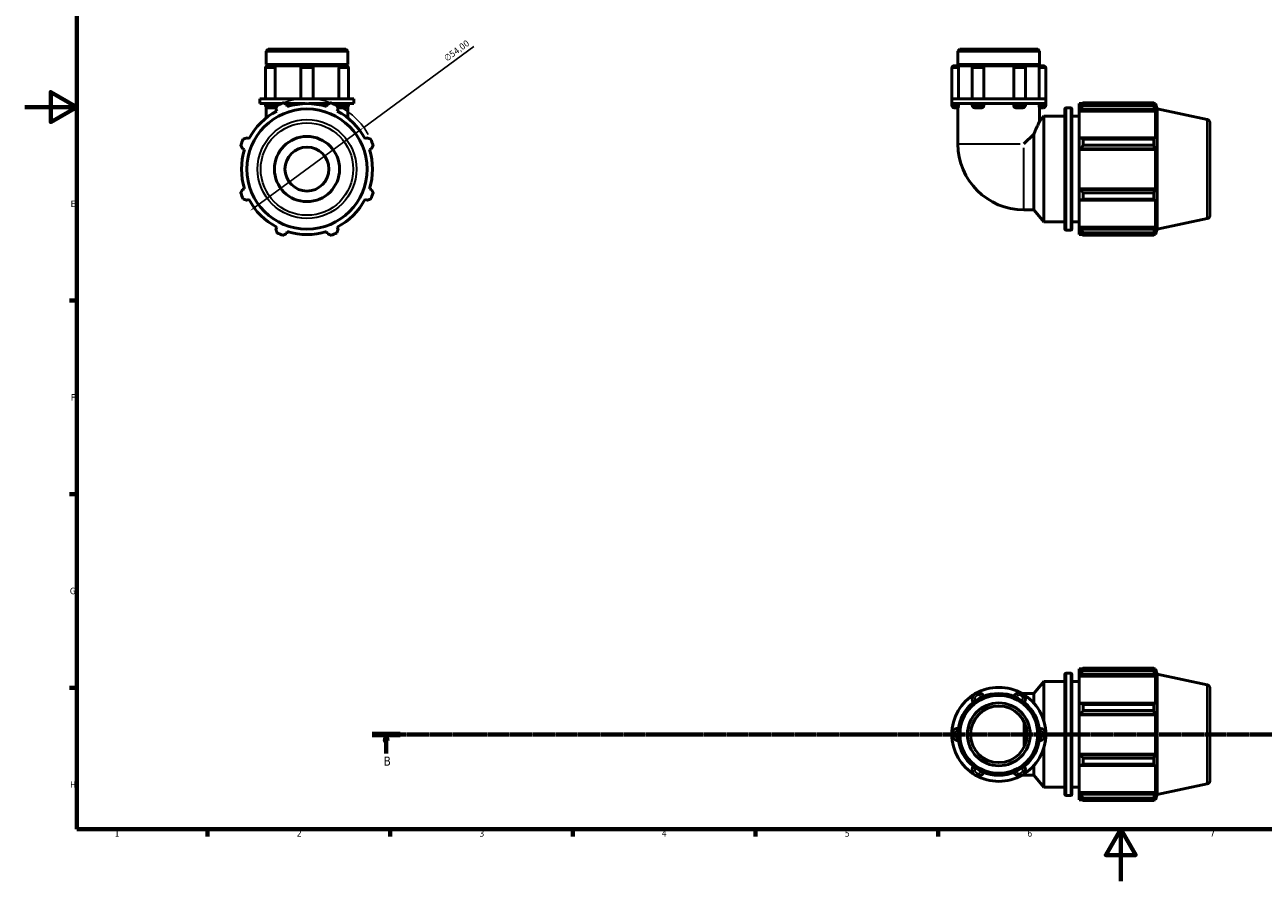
# Model space of a CAD drawing. Header units: millimetres. Extents: x 0 to 931, y 0 to 899.
# Tile 1 of 5: x 0 to 475, y 0 to 329. Entities that reach past the tile are written whole.
import ezdxf

# ---------------------------------------------------------------- set-up
doc = ezdxf.new("R2010")
doc.units = ezdxf.units.MM
doc.linetypes.add('CHAIN', pattern=[0.7087, 0.4724, -0.0591, 0.1181, -0.0591])
for name, color, linetype, lineweight in [('Border (ISO)', 7, 'Continuous', 70), ('Dimension (ISO)', 7, 'Continuous', 25), ('Section Line (ISO)', 7, 'CHAIN', 70), ('Visible (ISO)', 7, 'Continuous', 50), ('Visible Narrow (ISO)', 7, 'Continuous', 35)]:
    doc.layers.add(name, color=color, linetype=linetype, lineweight=lineweight)
doc.styles.add('Label Text (ISO)', font='tahoma.ttf')
doc.styles.add('Note Text (ISO)', font='tahoma.ttf')
doc.dimstyles.new('Default (ISO)', dxfattribs={"dimtxt": 2.5, "dimasz": 2.5, "dimexe": 3.175, "dimexo": 0, "dimgap": 0.762, "dimtad": 1, "dimrnd": 1e-08, "dimzin": 0, "dimtxsty": 'Note Text (ISO)', "dimcen": 0.09, "dimdle": 10, "dimclrd": 256, "dimclre": 256, "dimclrt": 232, "dimazin": 0, "dimtfac": 1.40208, "dimtmove": 0, "dimatfit": 3, "dimfxl": 1, "dimtolj": 1, "dimtzin": 0, "dimlwd": -1, "dimlwe": -1, "dimarcsym": 0})

# ---------------------------------------------------------------- blocks, each defined once
blk = doc.blocks.new('Borders Default Border')
at = {"layer": 'Border (ISO)'}
for p, q in [((20, 222.75), (17.1, 222.75)), ((20, 148.5), (17.1, 148.5)), ((20, 74.25), (17.1, 74.25)), ((70.08, 20), (70.08, 17.1)), ((140.17, 20), (140.17, 17.1)), ((210.25, 20), (210.25, 17.1)), ((280.33, 20), (280.33, 17.1)), ((350.42, 20), (350.42, 17.1))]:
    blk.add_line(p, q, dxfattribs=at)
at = {"layer": 'Border (ISO)', "flags": 128}
for points in [[(20, 20), (20, 574), (821, 574), (821, 20), (20, 20)], [(0, 297), (20, 297), (10, 302.77), (10, 291.23), (20, 297)], [(420.5, 0), (420.5, 20), (414.73, 10), (426.27, 10), (420.5, 20)]]:
    blk.add_lwpolyline(points, dxfattribs=at)
at = {"layer": 'Border (ISO)', "color": 232, "true_color": 0xca0064, "char_height": 2.5, "attachment_point": 7, "style": 'Note Text (ISO)'}
for s, insert in [('E', (17.64, 258.63)), ('F', (17.7, 184.38)), ('G', (17.31, 110.08)), ('H', (17.44, 35.88)), ('1', (34.48, 17.1)), ('2', (104.37, 17.1)), ('3', (174.43, 17.05)), ('4', (244.42, 17.1)), ('5', (314.64, 17.05)), ('6', (384.66, 17.05)), ('7', (454.77, 17.1))]:
    blk.add_mtext(s, dxfattribs=dict(at, insert=insert))
blk = doc.blocks.new('2dTransSection0')
at = {"layer": 'Section Line (ISO)', "linetype": 'CHAIN'}
blk.add_line((133.31, 56.35), (766.14, 56.35), dxfattribs=at)
at = {"layer": 'Section Line (ISO)', "linetype": 'Continuous', "lineweight": 140}
blk.add_line((133.31, 56.35), (144.08, 56.35), dxfattribs=at)
at = {"layer": 'Section Line (ISO)', "linetype": 'Continuous'}
for p, q in [((138.7, 56.35), (138.2, 53.85)), ((138.2, 53.85), (139.2, 53.85)), ((138.7, 53.85), (138.7, 56.35)), ((139.2, 53.85), (138.7, 56.35)), ((138.7, 49), (138.7, 53.85))]:
    blk.add_line(p, q, dxfattribs=at)
at = {"layer": 'Section Line (ISO)', "linetype": 'Continuous', "flags": 128}
blk.add_lwpolyline([(139.2, 53.85), (138.7, 56.35), (138.2, 53.85), (139.2, 53.85)], dxfattribs=at)
at = {"layer": 'Section Line (ISO)'}
blk.add_solid([(139.2, 53.85), (138.7, 56.35), (138.2, 53.85), (139.2, 53.85)], dxfattribs=at)
at = {"layer": 'Section Line (ISO)', "insert": (137.63, 44.35), "char_height": 3.5, "attachment_point": 7, "style": 'Label Text (ISO)'}
blk.add_mtext('B', dxfattribs=at)
blk = doc.blocks.new('*D13')
at = {"layer": 'Defpoints', "color": 0, "transparency": 16777216}
for p in [(130.05, 289.19), (86.51, 257.25)]:
    blk.add_point(p, dxfattribs=at)
at = {"layer": 'Dimension (ISO)', "transparency": 16777216}
for p, q in [((130.05, 289.19), (172.32, 320.19)), ((88.53, 258.73), (128.04, 287.71))]:
    blk.add_line(p, q, dxfattribs=at)
blk.add_arc((108.28, 273.22), 27, 29.5226, 109.792, dxfattribs=at)
for points in [[(127.79, 288.05), (128.28, 287.37), (130.05, 289.19)], [(88.28, 259.06), (88.77, 258.39), (86.51, 257.25)]]:
    blk.add_solid(points, dxfattribs=at)
at = {"layer": 'Dimension (ISO)', "color": 232, "true_color": 0xca0064, "transparency": 16777216, "insert": (160.5, 316.45), "char_height": 2.5, "attachment_point": 1, "rotation": 36.2602, "style": 'Note Text (ISO)'}
blk.add_mtext('\\A1;∅54,00', dxfattribs=at)

msp = doc.modelspace()

# ---------------------------------------------------------------- linework, layer by layer
at = {"layer": 'Visible (ISO)'}
for p, q in [((93.3289, 319.2195), (92.6054, 318.496)), ((92.6054, 313.3861), (92.6054, 318.496)), ((123.9575, 318.496), (92.6054, 318.496)), ((93.3289, 319.2195), (123.234, 319.2195)), ((123.234, 319.2195), (123.9575, 318.496)), ((123.9575, 313.3861), (123.9575, 318.496)), ((358.7676, 319.2195), (358.0441, 318.496)), ((358.0441, 313.3861), (358.0441, 318.496)), ((389.3962, 318.496), (358.0441, 318.496)), ((358.7676, 319.2195), (388.6727, 319.2195)), ((388.6727, 319.2195), (389.3962, 318.496)), ((389.3962, 313.3861), (389.3962, 318.496)), ((92.3541, 311.9456), (92.3541, 300.2195)), ((123.9575, 313.3861), (92.6054, 313.3861)), ((93.1054, 312.8861), (92.6054, 313.3861)), ((92.6054, 312.8861), (93.2947, 312.8861)), ((92.6054, 312.5855), (92.6054, 312.8861)), ((93.2947, 312.8861), (95.4652, 312.8861)), ((95.4652, 312.8861), (106.8706, 312.8861)), ((96.0307, 311.9456), (96.0307, 300.2195)), ((105.93, 311.9456), (105.93, 300.2195)), ((106.8706, 312.8861), (109.6923, 312.8861)), ((109.6923, 312.8861), (121.0976, 312.8861)), ((110.6328, 311.9456), (110.6328, 300.2195)), ((120.5321, 300.2195), (120.5321, 311.9456)), ((121.0976, 312.8861), (123.2681, 312.8861)), ((123.2681, 312.8861), (123.9575, 312.8861)), ((123.4575, 312.8861), (123.9575, 313.3861)), ((123.9575, 312.5855), (123.9575, 312.8861)), ((124.2087, 311.9456), (124.2087, 300.2195)), ((355.6927, 311.9456), (355.6927, 300.2195)), ((356.6332, 312.8861), (358.1076, 312.8861)), ((389.3962, 313.3861), (358.0441, 313.3861)), ((358.5441, 312.8861), (358.0441, 313.3861)), ((358.1076, 312.8861), (364.4713, 312.8861)), ((358.2204, 311.9456), (358.2204, 300.2195)), ((363.5307, 311.9456), (363.5307, 300.2195)), ((364.4713, 312.8861), (367.1344, 312.8861)), ((367.1344, 312.8861), (380.3058, 312.8861)), ((368.0009, 311.9456), (368.0009, 300.2195)), ((379.4393, 300.2195), (379.4393, 311.9456)), ((380.3058, 312.8861), (382.969, 312.8861)), ((382.969, 312.8861), (389.3327, 312.8861)), ((383.9096, 311.9456), (383.9096, 300.2195)), ((388.8962, 312.8861), (389.3962, 313.3861)), ((389.2198, 300.2195), (389.2198, 311.9456)), ((389.3327, 312.8861), (390.807, 312.8861)), ((391.7476, 311.9456), (391.7476, 300.2195)), ((92.6692, 300.2195), (90.254, 300.2195)), ((90.254, 298.3195), (90.254, 300.2195)), ((108.2814, 300.2195), (92.6692, 300.2195)), ((123.8936, 300.2195), (108.2814, 300.2195)), ((126.3089, 300.2195), (123.8936, 300.2195)), ((126.3089, 298.3195), (126.3089, 300.2195)), ((364.7064, 300.2195), (355.6927, 300.2195)), ((355.6927, 298.3195), (355.6927, 300.2195)), ((382.7339, 300.2195), (364.7064, 300.2195)), ((391.7476, 300.2195), (382.7339, 300.2195)), ((391.7476, 298.3195), (391.7476, 300.2195)), ((92.6692, 298.3195), (90.254, 298.3195)), ((92.3541, 298.3195), (92.3541, 297.6767)), ((92.6054, 297.0368), (92.6054, 292.8351)), ((98.332, 298.3195), (92.6692, 298.3195)), ((95.4652, 296.7361), (93.2947, 296.7361)), ((96.0307, 298.3195), (96.0307, 297.6767)), ((96.3129, 296.2108), (96.6869, 295.4923)), ((107.5728, 298.3195), (99.7396, 298.3195)), ((100.7307, 297.1673), (100.4871, 297.9398)), ((105.93, 298.3195), (105.93, 298.2191)), ((116.8232, 298.3195), (108.99, 298.3195)), ((110.6328, 298.3195), (110.6328, 298.2191)), ((116.0757, 297.9398), (115.8321, 297.1673)), ((123.8936, 298.3195), (118.2308, 298.3195)), ((119.8759, 295.4923), (120.2499, 296.2108)), ((120.5321, 297.6767), (120.5321, 298.3195)), ((123.2681, 296.7361), (121.0976, 296.7361)), ((126.3089, 298.3195), (123.8936, 298.3195)), ((123.9575, 297.0368), (123.9575, 292.8351)), ((124.2087, 298.3195), (124.2087, 297.6767)), ((355.6927, 298.3195), (355.6927, 297.6767)), ((364.7064, 298.3195), (355.6927, 298.3195)), ((358.1076, 296.7361), (356.6332, 296.7361)), ((358.0441, 296.7361), (358.0441, 282.8663)), ((358.2204, 298.3195), (358.2204, 297.6767)), ((363.5307, 298.3195), (363.5307, 297.6767)), ((367.1344, 296.7361), (364.4713, 296.7361)), ((382.7339, 298.3195), (364.7064, 298.3195)), ((368.0009, 298.3195), (368.0009, 297.6767)), ((379.4393, 297.6767), (379.4393, 298.3195)), ((382.969, 296.7361), (380.3058, 296.7361)), ((391.7476, 298.3195), (382.7339, 298.3195)), ((383.9096, 298.3195), (383.9096, 297.6767)), ((389.2198, 297.6767), (389.2198, 298.3195)), ((390.807, 296.7361), (389.3327, 296.7361)), ((389.3962, 296.7361), (389.3962, 291.558)), ((391.7476, 298.3195), (391.7476, 297.6767)), ((399.1001, 250.2295), (399.1001, 296.2095)), ((399.6001, 296.7095), (401.3001, 296.7095)), ((401.8001, 296.2095), (401.8001, 250.2295)), ((404.5001, 298.3295), (404.5001, 297.4248)), ((404.5001, 298.3295), (405.6496, 298.3295)), ((405.0401, 297.9398), (404.5001, 297.4248)), ((404.5001, 295.7318), (404.5001, 297.4248)), ((404.5001, 295.7318), (405.0401, 296.2108)), ((404.5001, 295.4923), (404.5001, 295.7318)), ((404.5001, 295.4923), (404.5001, 284.9387)), ((404.5001, 295.4923), (433.8022, 295.4923)), ((405.0401, 296.2108), (433.539, 296.2108)), ((406.1201, 298.6245), (406.1201, 297.6482)), ((406.1201, 298.6245), (433.1881, 298.6245)), ((433.1881, 297.6482), (406.1201, 297.6482)), ((433.1881, 297.6482), (433.1881, 298.6245)), ((433.341, 298.3295), (433.8022, 298.3295)), ((433.8022, 297.1673), (433.539, 297.9398)), ((433.539, 296.2108), (433.8022, 295.4923)), ((433.8022, 297.1673), (433.8022, 298.3295)), ((434.4701, 296.2737), (433.8022, 298.3295)), ((433.8022, 284.814), (433.8022, 295.4923)), ((434.4701, 250.1652), (434.4701, 296.2737)), ((453.73, 292.1799), (434.4701, 296.2737)), ((389.3962, 291.558), (391.0001, 293.4695)), ((391.0001, 252.9695), (391.0001, 293.4695)), ((391.0001, 293.4695), (399.1001, 293.4695)), ((401.8001, 293.4695), (404.5001, 293.4695)), ((454.7201, 290.9572), (454.7201, 255.4817)), ((86.0086, 284.814), (85.2901, 285.188)), ((131.2727, 285.188), (130.5543, 284.814)), ((387.1621, 286.6615), (383.3669, 282.8663)), ((387.1621, 257.5434), (387.1621, 286.6615)), ((405.0401, 285.188), (404.5001, 284.9387)), ((433.539, 285.188), (405.0401, 285.188)), ((433.8022, 284.814), (433.539, 285.188)), ((83.5611, 281.0138), (84.3336, 280.7702)), ((132.2292, 280.7702), (133.0018, 281.0138)), ((404.5001, 280.8514), (404.5001, 284.9387)), ((404.5001, 280.8514), (405.0401, 281.0138)), ((404.5001, 280.7702), (404.5001, 280.8514)), ((404.5001, 280.7702), (404.5001, 265.6688)), ((404.5001, 280.7702), (433.8022, 280.7702)), ((405.0401, 281.0138), (433.539, 281.0138)), ((406.1201, 284.7189), (406.1201, 282.3618)), ((406.1201, 284.7189), (433.1881, 284.7189)), ((433.1881, 282.3618), (406.1201, 282.3618)), ((433.1881, 282.3618), (433.1881, 284.7189)), ((433.539, 281.0138), (433.8022, 280.7702)), ((433.8022, 265.6688), (433.8022, 280.7702)), ((84.3336, 265.6688), (83.5611, 265.4252)), ((85.2901, 261.251), (86.0086, 261.625)), ((130.5543, 261.625), (131.2727, 261.251)), ((133.0018, 265.4252), (132.2292, 265.6688)), ((404.5001, 265.5876), (404.5001, 265.6688)), ((404.5001, 265.6688), (433.8022, 265.6688)), ((405.0401, 265.4252), (404.5001, 265.5876)), ((404.5001, 261.5003), (404.5001, 265.5876)), ((404.5001, 261.5003), (405.0401, 261.251)), ((404.5001, 261.5003), (404.5001, 250.9466)), ((433.539, 265.4252), (405.0401, 265.4252)), ((406.1201, 264.0771), (406.1201, 261.72)), ((406.1201, 264.0771), (433.1881, 264.0771)), ((433.1881, 261.72), (406.1201, 261.72)), ((433.1881, 261.72), (433.1881, 264.0771)), ((433.8022, 265.6688), (433.539, 265.4252)), ((433.539, 261.251), (433.8022, 261.625)), ((433.8022, 250.9466), (433.8022, 261.625)), ((383.3669, 257.5434), (387.1621, 257.5434)), ((387.1621, 257.5434), (391.0001, 252.9695)), ((405.0401, 261.251), (433.539, 261.251)), ((391.0001, 252.9695), (399.1001, 252.9695)), ((401.8001, 252.9695), (404.5001, 252.9695)), ((453.73, 254.259), (434.4701, 250.1652)), ((96.6869, 250.9466), (96.3129, 250.2282)), ((100.4871, 248.4991), (100.7307, 249.2716)), ((115.8321, 249.2716), (116.0757, 248.4991)), ((120.2499, 250.2282), (119.8759, 250.9466)), ((399.6001, 249.7295), (401.3001, 249.7295)), ((404.5001, 250.7071), (404.5001, 250.9466)), ((404.5001, 250.9466), (433.8022, 250.9466)), ((404.5001, 249.0141), (404.5001, 250.7071)), ((405.0401, 250.2282), (404.5001, 250.7071)), ((404.5001, 249.0141), (405.0401, 248.4991)), ((404.5001, 249.0141), (404.5001, 248.1095)), ((404.5001, 248.1095), (405.6496, 248.1095)), ((433.539, 250.2282), (405.0401, 250.2282)), ((406.1201, 248.7908), (406.1201, 247.8144)), ((406.1201, 248.7908), (433.1881, 248.7908)), ((433.1881, 247.8144), (406.1201, 247.8144)), ((433.1881, 247.8144), (433.1881, 248.7908)), ((433.341, 248.1095), (433.8022, 248.1095)), ((433.8022, 250.9466), (433.539, 250.2282)), ((433.539, 248.4991), (433.8022, 249.2716)), ((434.4701, 250.1652), (433.8022, 248.1095)), ((433.8022, 248.1095), (433.8022, 249.2716)), ((404.5001, 81.4596), (404.5001, 80.555)), ((404.5001, 81.4596), (405.6496, 81.4596)), ((405.0401, 81.07), (404.5001, 80.555)), ((406.1201, 81.7547), (406.1201, 80.7784)), ((406.1201, 81.7547), (433.1881, 81.7547)), ((433.1881, 80.7784), (433.1881, 81.7547)), ((433.341, 81.4596), (433.8022, 81.4596)), ((433.8022, 80.2975), (433.539, 81.07)), ((434.4701, 79.4039), (433.8022, 81.4596)), ((433.8022, 80.2975), (433.8022, 81.4596)), ((387.1621, 72.0257), (391.0001, 76.5996)), ((391.0001, 61.4868), (391.0001, 76.5996)), ((391.0001, 76.5996), (399.1001, 76.5996)), ((399.1001, 33.3596), (399.1001, 79.3396)), ((399.6001, 79.8396), (401.3001, 79.8396)), ((401.8001, 79.3396), (401.8001, 33.3596)), ((401.8001, 76.5996), (404.5001, 76.5996)), ((404.5001, 78.862), (404.5001, 80.555)), ((404.5001, 78.862), (405.0401, 79.341)), ((404.5001, 78.6225), (404.5001, 78.862)), ((404.5001, 78.6225), (404.5001, 68.0688)), ((404.5001, 78.6225), (433.8022, 78.6225)), ((405.0401, 79.341), (433.539, 79.341)), ((433.1881, 80.7784), (406.1201, 80.7784)), ((433.539, 79.341), (433.8022, 78.6225)), ((433.8022, 67.9441), (433.8022, 78.6225)), ((434.4701, 33.2954), (434.4701, 79.4039)), ((453.73, 75.3101), (434.4701, 79.4039)), ((383.3669, 72.0257), (382.6224, 72.0257)), ((383.3669, 72.0257), (387.1621, 72.0257)), ((387.1621, 68.3622), (387.1621, 72.0257)), ((454.7201, 74.0874), (454.7201, 38.6119)), ((405.0401, 68.3182), (404.5001, 68.0688)), ((404.5001, 63.9815), (404.5001, 68.0688)), ((433.539, 68.3182), (405.0401, 68.3182)), ((406.1201, 67.8491), (406.1201, 65.492)), ((406.1201, 67.8491), (433.1881, 67.8491)), ((433.1881, 65.492), (433.1881, 67.8491)), ((433.8022, 67.9441), (433.539, 68.3182)), ((404.5001, 63.9815), (405.0401, 64.1439)), ((404.5001, 63.9004), (404.5001, 63.9815)), ((404.5001, 63.9004), (404.5001, 48.7989)), ((404.5001, 63.9004), (433.8022, 63.9004)), ((405.0401, 64.1439), (433.539, 64.1439)), ((433.1881, 65.492), (406.1201, 65.492)), ((433.539, 64.1439), (433.8022, 63.9004)), ((433.8022, 48.7989), (433.8022, 63.9004)), ((384.1266, 53.27), (384.1266, 59.4293)), ((391.0001, 36.0996), (391.0001, 51.2124)), ((404.5001, 48.7177), (404.5001, 48.7989)), ((404.5001, 48.7989), (433.8022, 48.7989)), ((404.5001, 44.6305), (404.5001, 48.7177)), ((405.0401, 48.5553), (404.5001, 48.7177)), ((433.539, 48.5553), (405.0401, 48.5553)), ((433.8022, 48.7989), (433.539, 48.5553)), ((387.1621, 40.6736), (387.1621, 44.3371)), ((404.5001, 44.6305), (404.5001, 34.0768)), ((404.5001, 44.6305), (405.0401, 44.3811)), ((405.0401, 44.3811), (433.539, 44.3811)), ((406.1201, 47.2073), (406.1201, 44.8502)), ((406.1201, 47.2073), (433.1881, 47.2073)), ((433.1881, 44.8502), (406.1201, 44.8502)), ((433.1881, 44.8502), (433.1881, 47.2073)), ((433.539, 44.3811), (433.8022, 44.7551)), ((433.8022, 34.0768), (433.8022, 44.7551)), ((382.6224, 40.6736), (383.3669, 40.6736)), ((383.3669, 40.6736), (387.1621, 40.6736)), ((387.1621, 40.6736), (391.0001, 36.0996)), ((391.0001, 36.0996), (399.1001, 36.0996)), ((401.8001, 36.0996), (404.5001, 36.0996)), ((404.5001, 33.8373), (404.5001, 34.0768)), ((404.5001, 34.0768), (433.8022, 34.0768)), ((404.5001, 32.1443), (404.5001, 33.8373)), ((405.0401, 33.3583), (404.5001, 33.8373)), ((433.539, 33.3583), (405.0401, 33.3583)), ((433.8022, 34.0768), (433.539, 33.3583)), ((434.4701, 33.2954), (433.8022, 31.2396)), ((453.73, 37.3892), (434.4701, 33.2954)), ((399.6001, 32.8596), (401.3001, 32.8596)), ((404.5001, 32.1443), (404.5001, 31.2396)), ((404.5001, 32.1443), (405.0401, 31.6293)), ((404.5001, 31.2396), (405.6496, 31.2396)), ((406.1201, 31.9209), (406.1201, 30.9446)), ((406.1201, 31.9209), (433.1881, 31.9209)), ((433.1881, 30.9446), (406.1201, 30.9446)), ((433.1881, 30.9446), (433.1881, 31.9209)), ((433.341, 31.2396), (433.8022, 31.2396)), ((433.539, 31.6293), (433.8022, 32.4018)), ((433.8022, 31.2396), (433.8022, 32.4018))]:
    msp.add_line(p, q, dxfattribs=at)
for centre, radius in [((108.2814, 273.2195), 23.0543), ((108.2814, 273.2195), 12.5), ((108.2814, 273.2195), 8.4409), ((373.7201, 56.3496), 15.6761), ((373.7201, 56.3496), 14.9525), ((373.7201, 56.3496), 12.0585), ((373.7201, 56.3496), 10.8527)]:
    msp.add_circle(centre, radius, dxfattribs=at)
for centre, radius, start, end in [((93.2947, 311.9456), 0.9406, 90, 180), ((106.8706, 311.9456), 0.9406, 90, 180), ((109.6923, 311.9456), 0.9406, 0, 90), ((123.2681, 311.9456), 0.9406, 0, 90), ((356.6332, 311.9456), 0.9406, 90, 180), ((364.4713, 311.9456), 0.9406, 90, 180), ((382.969, 311.9456), 0.9406, 0, 90), ((390.807, 311.9456), 0.9406, 0, 90), ((108.2814, 273.2195), 25.11, 117.5, 152.5), ((93.2947, 297.6767), 0.9406, 180, 270), ((108.2814, 273.2195), 27, 109.791984, 115.208016), ((108.2814, 273.2195), 25.11, 72.5, 107.5), ((108.2814, 273.2195), 27, 64.791984, 70.208016), ((108.2814, 273.2195), 25.11, 27.5, 62.5), ((123.2681, 297.6767), 0.9406, 270, 0), ((356.6332, 297.6767), 0.9406, 180, 270), ((364.4713, 297.6767), 0.9406, 180, 270), ((382.969, 297.6767), 0.9406, 270, 0), ((390.807, 297.6767), 0.9406, 270, 0), ((399.6001, 296.2095), 0.5, 90, 180), ((401.3001, 296.2095), 0.5, 0, 90), ((453.4701, 290.9572), 1.25, 0, 78), ((108.2814, 273.2195), 27, 154.791984, 160.208016), ((108.2814, 273.2195), 25.11, 162.5, 197.5), ((108.2814, 273.2195), 25.11, 342.5, 17.5), ((108.2814, 273.2195), 27, 19.791984, 25.208016), ((383.3669, 282.8663), 25.3228, 180, 270), ((108.2814, 273.2195), 27, 199.791984, 205.208016), ((108.2814, 273.2195), 25.11, 207.5, 242.5), ((108.2814, 273.2195), 25.11, 297.5, 332.5), ((108.2814, 273.2195), 27, 334.791984, 340.208016), ((453.4701, 255.4817), 1.25, 282, 0), ((108.2814, 273.2195), 27, 244.791984, 250.208016), ((108.2814, 273.2195), 25.11, 252.5, 287.5), ((108.2814, 273.2195), 27, 289.791984, 295.208016), ((399.6001, 250.2295), 0.5, 180, 270), ((401.3001, 250.2295), 0.5, 270, 0), ((399.6001, 79.3396), 0.5, 90, 180), ((401.3001, 79.3396), 0.5, 0, 90), ((373.7201, 56.3496), 18.0275, 120, 180), ((365.8821, 69.9255), 2.3514, 25.698778, 214.301222), ((373.7201, 56.3496), 18.0275, 60, 120), ((381.5582, 69.9255), 2.3514, 325.698778, 154.301222), ((373.7201, 56.3496), 18.0275, 0, 60), ((453.4701, 74.0874), 1.25, 0, 78), ((358.0441, 56.3496), 2.3514, 85.698778, 274.301222), ((389.3962, 56.3496), 2.3514, 265.698778, 94.301222), ((373.7201, 56.3496), 18.0275, 180, 240), ((373.7201, 56.3496), 18.0275, 300, 0), ((365.8821, 42.7738), 2.3514, 145.698778, 334.301222), ((381.5582, 42.7738), 2.3514, 205.698778, 34.301222), ((373.7201, 56.3496), 18.0275, 240, 300), ((453.4701, 38.6119), 1.25, 282, 0), ((399.6001, 33.3596), 0.5, 180, 270), ((401.3001, 33.3596), 0.5, 270, 0)]:
    msp.add_arc(centre, radius, start, end, dxfattribs=at)
for points, knots in [([(95.4652, 312.8861), (95.5306, 312.8861), (95.5965, 312.8656), (95.7277, 312.7823), (95.7911, 312.7171), (95.9005, 312.55), (95.9453, 312.4497), (96.0088, 312.2273), (96.0269, 312.1072), (96.0305, 311.9719), (96.0307, 311.9587), (96.0307, 311.9456)], [0.296505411, 0.296505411, 0.296505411, 0.296505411, 0.330598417, 0.330598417, 0.367401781, 0.367401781, 0.404191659, 0.404191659, 0.44089407, 0.44089407, 0.444841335, 0.444841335, 0.444841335, 0.444841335]), ([(120.5321, 311.9456), (120.5321, 312.0634), (120.546, 312.1801), (120.6007, 312.4036), (120.642, 312.5075), (120.7455, 312.6843), (120.8069, 312.7555), (120.9404, 312.8549), (121.0114, 312.8823), (121.0873, 312.886), (121.0924, 312.8861), (121.0976, 312.8861)], [0.148334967, 0.148334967, 0.148334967, 0.148334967, 0.183691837, 0.183691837, 0.220396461, 0.220396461, 0.25718889, 0.25718889, 0.29399059, 0.29399059, 0.296669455, 0.296669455, 0.296669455, 0.296669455]), ([(358.1076, 312.8861), (358.1178, 312.8861), (358.1292, 312.8656), (358.1537, 312.7823), (358.1667, 312.7171), (358.1901, 312.55), (358.2004, 312.4497), (358.2152, 312.2273), (358.2195, 312.1072), (358.2204, 311.9719), (358.2204, 311.9587), (358.2204, 311.9456)], [0.296505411, 0.296505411, 0.296505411, 0.296505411, 0.330598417, 0.330598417, 0.367401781, 0.367401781, 0.404191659, 0.404191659, 0.44089407, 0.44089407, 0.444841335, 0.444841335, 0.444841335, 0.444841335]), ([(367.1344, 312.8861), (367.2374, 312.8861), (367.3402, 312.8656), (367.5428, 312.7823), (367.6398, 312.7171), (367.8057, 312.55), (367.8731, 312.4497), (367.9683, 312.2273), (367.9954, 312.1072), (368.0007, 311.9719), (368.0009, 311.9587), (368.0009, 311.9456)], [0.296505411, 0.296505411, 0.296505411, 0.296505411, 0.330598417, 0.330598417, 0.367401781, 0.367401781, 0.404191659, 0.404191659, 0.44089407, 0.44089407, 0.444841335, 0.444841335, 0.444841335, 0.444841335]), ([(379.4393, 311.9456), (379.4393, 312.0634), (379.46, 312.1801), (379.5419, 312.4036), (379.6038, 312.5075), (379.7606, 312.6843), (379.8541, 312.7555), (380.0598, 312.8549), (380.1702, 312.8823), (380.2896, 312.886), (380.2977, 312.8861), (380.3058, 312.8861)], [0.148334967, 0.148334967, 0.148334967, 0.148334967, 0.183691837, 0.183691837, 0.220396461, 0.220396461, 0.25718889, 0.25718889, 0.29399059, 0.29399059, 0.296669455, 0.296669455, 0.296669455, 0.296669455]), ([(389.2198, 311.9456), (389.2198, 312.0634), (389.2232, 312.1801), (389.236, 312.4036), (389.2455, 312.5075), (389.2681, 312.6843), (389.2809, 312.7555), (389.3065, 312.8549), (389.319, 312.8823), (389.3311, 312.886), (389.3319, 312.8861), (389.3327, 312.8861)], [0.148334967, 0.148334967, 0.148334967, 0.148334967, 0.183691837, 0.183691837, 0.220396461, 0.220396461, 0.25718889, 0.25718889, 0.29399059, 0.29399059, 0.296669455, 0.296669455, 0.296669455, 0.296669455]), ([(96.0307, 297.6767), (96.0307, 297.5589), (96.0168, 297.4422), (95.9621, 297.2187), (95.9209, 297.1148), (95.8173, 296.9379), (95.756, 296.8668), (95.6224, 296.7674), (95.5515, 296.74), (95.4755, 296.7363), (95.4704, 296.7361), (95.4652, 296.7361)], [0.148334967, 0.148334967, 0.148334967, 0.148334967, 0.183691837, 0.183691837, 0.220396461, 0.220396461, 0.25718889, 0.25718889, 0.29399059, 0.29399059, 0.296669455, 0.296669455, 0.296669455, 0.296669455]), ([(121.0976, 296.7361), (121.0322, 296.7361), (120.9663, 296.7566), (120.8352, 296.84), (120.7717, 296.9052), (120.6623, 297.0723), (120.6175, 297.1725), (120.554, 297.395), (120.5359, 297.5151), (120.5323, 297.6504), (120.5321, 297.6636), (120.5321, 297.6767)], [0.296505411, 0.296505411, 0.296505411, 0.296505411, 0.330598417, 0.330598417, 0.367401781, 0.367401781, 0.404191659, 0.404191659, 0.44089407, 0.44089407, 0.444841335, 0.444841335, 0.444841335, 0.444841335]), ([(358.2204, 297.6767), (358.2204, 297.5589), (358.2171, 297.4422), (358.2043, 297.2187), (358.1947, 297.1148), (358.1722, 296.9379), (358.1594, 296.8668), (358.1338, 296.7674), (358.1212, 296.74), (358.1092, 296.7363), (358.1084, 296.7361), (358.1076, 296.7361)], [0.148334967, 0.148334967, 0.148334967, 0.148334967, 0.183691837, 0.183691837, 0.220396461, 0.220396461, 0.25718889, 0.25718889, 0.29399059, 0.29399059, 0.296669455, 0.296669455, 0.296669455, 0.296669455]), ([(368.0009, 297.6767), (368.0009, 297.5589), (367.9803, 297.4422), (367.8984, 297.2187), (367.8364, 297.1148), (367.6796, 296.9379), (367.5861, 296.8668), (367.3804, 296.7674), (367.2701, 296.74), (367.1506, 296.7363), (367.1425, 296.7361), (367.1344, 296.7361)], [0.148334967, 0.148334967, 0.148334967, 0.148334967, 0.183691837, 0.183691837, 0.220396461, 0.220396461, 0.25718889, 0.25718889, 0.29399059, 0.29399059, 0.296669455, 0.296669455, 0.296669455, 0.296669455]), ([(380.3058, 296.7361), (380.2028, 296.7361), (380.1001, 296.7566), (379.8975, 296.84), (379.8005, 296.9052), (379.6346, 297.0723), (379.5672, 297.1725), (379.4719, 297.395), (379.4449, 297.5151), (379.4396, 297.6504), (379.4393, 297.6636), (379.4393, 297.6767)], [0.296505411, 0.296505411, 0.296505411, 0.296505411, 0.330598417, 0.330598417, 0.367401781, 0.367401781, 0.404191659, 0.404191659, 0.44089407, 0.44089407, 0.444841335, 0.444841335, 0.444841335, 0.444841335]), ([(389.3327, 296.7361), (389.3225, 296.7361), (389.3111, 296.7566), (389.2865, 296.84), (389.2736, 296.9052), (389.2501, 297.0723), (389.2399, 297.1725), (389.2251, 297.395), (389.2207, 297.5151), (389.2199, 297.6504), (389.2198, 297.6636), (389.2198, 297.6767)], [0.296505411, 0.296505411, 0.296505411, 0.296505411, 0.330598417, 0.330598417, 0.367401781, 0.367401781, 0.404191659, 0.404191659, 0.44089407, 0.44089407, 0.444841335, 0.444841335, 0.444841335, 0.444841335]), ([(387.1621, 286.6615), (387.2346, 286.8347), (387.3071, 287.0061), (387.7682, 288.0849), (388.1441, 288.9141), (388.7097, 290.1328), (388.9592, 290.6557), (389.304, 291.3704), (389.3962, 291.558), (389.3962, 291.558)], [6.079378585, 6.079378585, 6.079378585, 6.079378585, 6.141055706, 6.141055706, 6.473907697, 6.473907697, 6.757042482, 6.757042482, 7.040177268, 7.040177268, 7.040177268, 7.040177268])]:
    msp.add_open_spline(points, degree=3, knots=knots, dxfattribs=at)
for points, weights in [([(96.3129, 296.2108), (96.5426, 296.9148), (96.782, 297.6482)], [1.00257683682, 1.00169652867, 1]), ([(99.139, 298.6245), (99.8268, 298.2752), (100.4871, 297.9398)], [1, 1.00169652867, 1.00257683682]), ([(116.0757, 297.9398), (116.736, 298.2752), (117.4238, 298.6245)], [1.00257683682, 1.00169652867, 1]), ([(119.7809, 297.6482), (120.0202, 296.9148), (120.2499, 296.2108)], [1, 1.00169652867, 1.00257683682]), ([(406.1201, 298.6245), (405.5585, 298.2752), (405.0401, 297.9398)], [1.01779213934, 1.01257564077, 1.00656352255]), ([(405.0401, 296.2108), (405.5585, 296.9148), (406.1201, 297.6482)], [1.00656352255, 1.01257564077, 1.01779213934]), ([(433.1881, 298.6245), (433.3706, 298.2752), (433.539, 297.9398)], [1, 1.00169652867, 1.00257683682]), ([(433.539, 296.2108), (433.3706, 296.9148), (433.1881, 297.6482)], [1.00257683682, 1.00169652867, 1]), ([(83.8527, 284.7189), (84.5861, 284.9583), (85.2901, 285.188)], [1, 1.00169652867, 1.00257683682]), ([(131.2727, 285.188), (131.9768, 284.9583), (132.7101, 284.7189)], [1.00257683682, 1.00169652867, 1]), ([(406.1201, 284.7189), (405.5585, 284.9583), (405.0401, 285.188)], [1.01779213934, 1.01257564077, 1.00656352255]), ([(433.1881, 284.7189), (433.3706, 284.9583), (433.539, 285.188)], [1, 1.00169652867, 1.00257683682]), ([(83.5611, 281.0138), (83.2257, 281.6741), (82.8764, 282.3618)], [1.00257683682, 1.00169652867, 1]), ([(133.6865, 282.3618), (133.3371, 281.6741), (133.0018, 281.0138)], [1, 1.00169652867, 1.00257683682]), ([(405.0401, 281.0138), (405.5585, 281.6741), (406.1201, 282.3618)], [1.00656352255, 1.01257564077, 1.01779213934]), ([(433.539, 281.0138), (433.3706, 281.6741), (433.1881, 282.3618)], [1.00257683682, 1.00169652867, 1]), ([(82.8764, 264.0771), (83.2257, 264.7649), (83.5611, 265.4252)], [1, 1.00169652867, 1.00257683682]), ([(85.2901, 261.251), (84.5861, 261.4807), (83.8527, 261.72)], [1.00257683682, 1.00169652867, 1]), ([(132.7101, 261.72), (131.9768, 261.4807), (131.2727, 261.251)], [1, 1.00169652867, 1.00257683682]), ([(133.0018, 265.4252), (133.3371, 264.7649), (133.6865, 264.0771)], [1.00257683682, 1.00169652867, 1]), ([(406.1201, 264.0771), (405.5585, 264.7649), (405.0401, 265.4252)], [1.01779213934, 1.01257564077, 1.00656352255]), ([(405.0401, 261.251), (405.5585, 261.4807), (406.1201, 261.72)], [1.00656352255, 1.01257564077, 1.01779213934]), ([(433.1881, 264.0771), (433.3706, 264.7649), (433.539, 265.4252)], [1, 1.00169652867, 1.00257683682]), ([(433.539, 261.251), (433.3706, 261.4807), (433.1881, 261.72)], [1.00257683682, 1.00169652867, 1]), ([(96.782, 248.7908), (96.5426, 249.5241), (96.3129, 250.2282)], [1, 1.00169652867, 1.00257683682]), ([(100.4871, 248.4991), (99.8268, 248.1638), (99.139, 247.8144)], [1.00257683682, 1.00169652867, 1]), ([(117.4238, 247.8144), (116.736, 248.1638), (116.0757, 248.4991)], [1, 1.00169652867, 1.00257683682]), ([(120.2499, 250.2282), (120.0202, 249.5241), (119.7809, 248.7908)], [1.00257683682, 1.00169652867, 1]), ([(406.1201, 248.7908), (405.5585, 249.5241), (405.0401, 250.2282)], [1.01779213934, 1.01257564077, 1.00656352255]), ([(405.0401, 248.4991), (405.5585, 248.1638), (406.1201, 247.8144)], [1.00656352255, 1.01257564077, 1.01779213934]), ([(433.1881, 248.7908), (433.3706, 249.5241), (433.539, 250.2282)], [1, 1.00169652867, 1.00257683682]), ([(433.539, 248.4991), (433.3706, 248.1638), (433.1881, 247.8144)], [1.00257683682, 1.00169652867, 1]), ([(406.1201, 81.7547), (405.5585, 81.4053), (405.0401, 81.07)], [1.01779213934, 1.01257564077, 1.00656352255]), ([(433.1881, 81.7547), (433.3706, 81.4053), (433.539, 81.07)], [1, 1.00169652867, 1.00257683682]), ([(405.0401, 79.341), (405.5585, 80.045), (406.1201, 80.7784)], [1.00656352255, 1.01257564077, 1.01779213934]), ([(433.539, 79.341), (433.3706, 80.045), (433.1881, 80.7784)], [1.00257683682, 1.00169652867, 1]), ([(406.1201, 67.8491), (405.5585, 68.0884), (405.0401, 68.3182)], [1.01779213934, 1.01257564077, 1.00656352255]), ([(433.1881, 67.8491), (433.3706, 68.0884), (433.539, 68.3182)], [1, 1.00169652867, 1.00257683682]), ([(405.0401, 64.1439), (405.5585, 64.8042), (406.1201, 65.492)], [1.00656352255, 1.01257564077, 1.01779213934]), ([(433.539, 64.1439), (433.3706, 64.8042), (433.1881, 65.492)], [1.00257683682, 1.00169652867, 1]), ([(406.1201, 47.2073), (405.5585, 47.8951), (405.0401, 48.5553)], [1.01779213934, 1.01257564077, 1.00656352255]), ([(433.1881, 47.2073), (433.3706, 47.8951), (433.539, 48.5553)], [1, 1.00169652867, 1.00257683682]), ([(405.0401, 44.3811), (405.5585, 44.6109), (406.1201, 44.8502)], [1.00656352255, 1.01257564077, 1.01779213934]), ([(433.539, 44.3811), (433.3706, 44.6109), (433.1881, 44.8502)], [1.00257683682, 1.00169652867, 1]), ([(406.1201, 31.9209), (405.5585, 32.6543), (405.0401, 33.3583)], [1.01779213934, 1.01257564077, 1.00656352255]), ([(433.1881, 31.9209), (433.3706, 32.6543), (433.539, 33.3583)], [1, 1.00169652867, 1.00257683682]), ([(405.0401, 31.6293), (405.5585, 31.2939), (406.1201, 30.9446)], [1.00656352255, 1.01257564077, 1.01779213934]), ([(433.539, 31.6293), (433.3706, 31.2939), (433.1881, 30.9446)], [1.00257683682, 1.00169652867, 1])]:
    msp.add_rational_spline(points, weights, degree=2, dxfattribs=at)
at = {"layer": 'Visible Narrow (ISO)'}
for p, q in [((95.8126, 311.9456), (92.368, 311.9456)), ((110.6039, 311.9456), (105.959, 311.9456)), ((124.1949, 311.9456), (120.7502, 311.9456)), ((358.0271, 311.9456), (355.7006, 311.9456)), ((367.8449, 311.9456), (363.552, 311.9456)), ((383.8883, 311.9456), (379.5954, 311.9456)), ((391.7396, 311.9456), (389.4132, 311.9456)), ((92.368, 297.6767), (95.8126, 297.6767)), ((120.7502, 297.6767), (124.1949, 297.6767)), ((355.7006, 297.6767), (358.0271, 297.6767)), ((363.552, 297.6767), (367.8449, 297.6767)), ((379.5954, 297.6767), (383.8883, 297.6767)), ((389.4132, 297.6767), (391.7396, 297.6767)), ((399.6001, 296.4203), (399.6001, 250.0187)), ((401.3001, 250.0187), (401.3001, 296.4203)), ((453.73, 254.4925), (453.73, 291.9465)), ((358.1417, 282.8663), (381.9297, 282.8663)), ((383.3669, 257.6411), (383.3669, 281.4291)), ((399.6001, 79.5504), (399.6001, 33.1488)), ((401.3001, 33.1488), (401.3001, 79.5504)), ((383.3669, 71.6222), (383.3669, 72.0246)), ((453.73, 37.6226), (453.73, 75.0767)), ((383.3669, 51.8423), (383.3669, 60.857)), ((383.3669, 40.6747), (383.3669, 41.0771))]:
    msp.add_line(p, q, dxfattribs=at)
for radius in [18.9605, 17.7378]:
    msp.add_circle((108.2814, 273.2195), radius, dxfattribs=at)
for centre, start, end in [((365.8821, 69.9255), 36.678737, 203.321263), ((381.5582, 69.9255), 336.678737, 143.321263), ((358.0441, 56.3496), 96.678737, 263.321263), ((389.3962, 56.3496), 276.678737, 83.321263), ((365.8821, 42.7738), 156.678737, 323.321263), ((381.5582, 42.7738), 216.678737, 23.321263)]:
    msp.add_arc(centre, 1.4108, start, end, dxfattribs=at)

# ---------------------------------------------------------------- block references
msp.add_blockref('Borders Default Border', (0, 0))
at = {"layer": 'Section Line (ISO)'}
msp.add_blockref('2dTransSection0', (0, 0), dxfattribs=at)

# ---------------------------------------------------------------- dimensions: what is measured, and where the dimension line sits
at = {"layer": 'Dimension (ISO)'}
dim = msp.add_diameter_dim_2p(p1=(86.5102, 257.2503), p2=(130.0526, 289.1887), dimstyle='Default (ISO)', override={"dimdec": 2, "dimlfac": 1, "dimtp": 0, "dimtm": 0, "dimtdec": 2, "dimatfit": 2}, dxfattribs=at)
dim.commit()
dim.dimension.update_dxf_attribs({"geometry": '*D13', "text_midpoint": (167.2774, 316.4932), "dimtype": 163})

doc.saveas('drawing.dxf')
